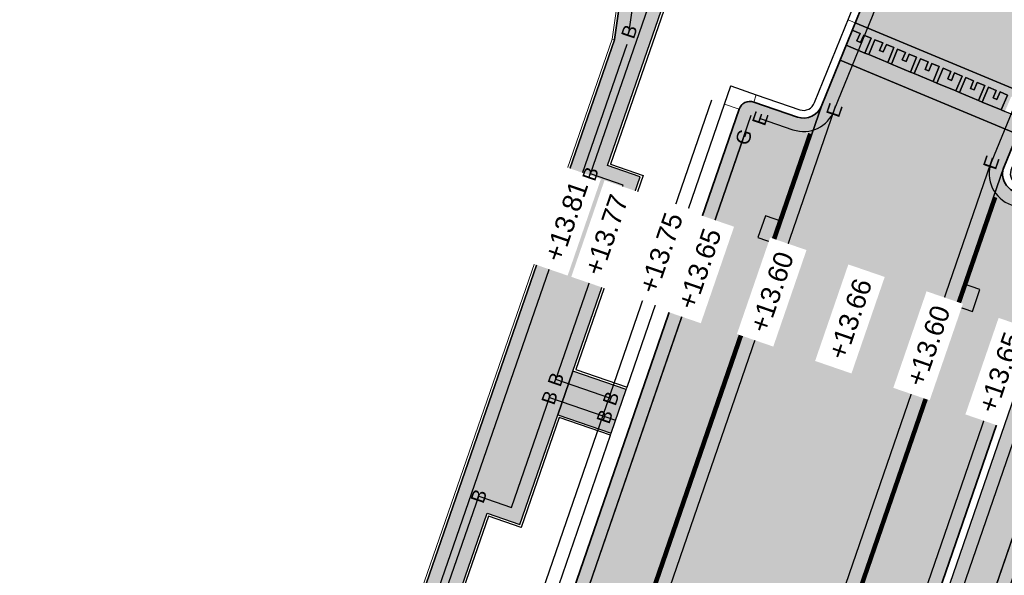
# Model space of a CAD drawing. Header units: metres. Extents: x 131295 to 132236, y 397710 to 398702.
# Tile 86 of 127: x 131589 to 131615, y 398284 to 398299. Entities that reach past the tile are written whole.
import ezdxf
from ezdxf.enums import TextEntityAlignment as Align

# ---------------------------------------------------------------- set-up
doc = ezdxf.new("R2010")
doc.units = ezdxf.units.M
doc.linetypes.add('AL-MATERIAALS', pattern=[2, 1, -1])
doc.linetypes.add('MA-1-3', pattern=[4, 1, -3])
for name, color, linetype, lineweight in [('N-IE-markering 1 - 3 streep 0.10', 255, 'MA-1-3', 18), ('N-KO-opsluitband 60x200mm', 2, 'Continuous', 25), ('N-KO-opsluitband achterkant', 8, 'Continuous', 5), ('N-KO-streklaag bss achterkant', 8, 'Continuous', 5), ('N-KO-tekst banden', 1, 'Continuous', 18), ('N-KO-trottoirband 180-200x250mm', 3, 'Continuous', 35), ('N-KO-trottoirband 380-400x250mm', 3, 'Continuous', 35), ('N-KO-trottoirband achterkant', 8, 'Continuous', 5), ('N-RI-straatkolk', 7, 'Continuous', 25), ("N-VH-arcering 'MAT' grijs 254", 254, 'Continuous', 18), ('X-AL-materiaalscheiding', 1, 'AL-MATERIAALS', 18), ('X-AL-planhoogte', 190, 'Continuous', 25), ('X-AL-sinusdrempel grijs', 252, 'Continuous', 25), ('X-AL-sinusdrempel wit', 255, 'Continuous', 25), ('X-AL-sinusdrempel zwart', 250, 'Continuous', 25)]:
    doc.layers.add(name, color=color, linetype=linetype, lineweight=lineweight)
doc.layers.add("N-VH-arcering 'MAT' kleur 1 (heiderood)", color=7, linetype='Continuous', lineweight=18, true_color=0xd98c8c)
doc.layers.add("N-VH-arcering 'MAT' kleur 5 (roodbruin)", color=7, linetype='Continuous', lineweight=18, true_color=0xc5a6a0)
for name, color, linetype, plot in [('X-AL-contourlijnen', 30, 'Continuous', False), ('X-AL-hulplijn bandenlijnnummers', 30, 'Continuous', False), ('X-AL-hulplijn hoogtetekst', 190, 'Continuous', False)]:
    doc.layers.add(name, color=color, linetype=linetype, plot=plot)
doc.styles.add('CS Annotative', font='arial.ttf')

# ---------------------------------------------------------------- blocks, each defined once
blk = doc.blocks.new('*U129')
blk.add_lwpolyline([(1.601608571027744, -2.178841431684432), (2.627241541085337, 0.6403919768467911), (0.5128164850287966, 1.409616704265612), (-0.5128164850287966, -1.409616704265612)], close=True)
blk.add_solid([(1.601608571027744, -2.178841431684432), (-0.5128164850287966, -1.409616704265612), (1.601608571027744, -2.178841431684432), (2.627241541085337, 0.6403919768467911)])
blk = doc.blocks.new('*U130')
blk.add_lwpolyline([(-1.601608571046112, 2.17884143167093), (-2.627241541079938, -0.6403919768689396), (-0.5128164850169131, -1.409616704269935), (0.5128164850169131, 1.409616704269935)], close=True)
blk.add_solid([(-1.601608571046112, 2.17884143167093), (0.5128164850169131, 1.409616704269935), (-1.601608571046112, 2.17884143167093), (-2.627241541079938, -0.6403919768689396)])

msp = doc.modelspace()

# ---------------------------------------------------------------- hatches: boundary and pattern name
at = {"layer": "N-VH-arcering 'MAT' grijs 254"}
h = msp.add_hatch(color=256, dxfattribs=at)
h.dxf.hatch_style = 1
edge = h.paths.add_edge_path()
edge.add_line((131604.2964276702, 398306.7382348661), (131599.7013820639, 398308.3168400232))
edge.add_line((131599.7013820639, 398308.3168400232), (131598.5095201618, 398304.8475369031))
edge.add_line((131598.5095201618, 398304.8475369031), (131600.8592730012, 398304.0402909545))
edge.add_line((131600.8592730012, 398304.0402909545), (131601.9276817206, 398303.5853646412))
edge.add_line((131601.9276817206, 398303.5853646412), (131602.5092263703, 398303.1823472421))
edge.add_line((131602.5092263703, 398303.1823472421), (131602.9440610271, 398302.8810016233))
edge.add_line((131602.9440610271, 398302.8810016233), (131603.3288995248, 398302.5057060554))
edge.add_line((131603.3288995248, 398302.5057060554), (131603.7918423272, 398302.0542429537))
edge.add_line((131603.7918423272, 398302.0542429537), (131604.2989439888, 398300.9260825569))
edge.add_line((131604.2989439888, 398300.9260825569), (131604.6015121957, 398299.7532691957))
edge.add_line((131604.6015121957, 398299.7532691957), (131604.4016105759, 398298.339342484))
edge.add_line((131604.4016105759, 398298.339342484), (131604.3989014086, 398298.3281176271))
edge.add_line((131604.3989014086, 398298.3281176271), (131580.9204563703, 398230.4919083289))
edge.add_arc((131579.9754560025, 398230.8189775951), 1.000000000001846, 251.0015136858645, 340.9090119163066, ccw=False)
edge.add_line((131579.6499128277, 398229.8734504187), (131574.3583023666, 398231.6953416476))
edge.add_line((131574.3583023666, 398231.6953416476), (131573.771636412, 398229.9936296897))
edge.add_line((131573.771636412, 398229.9936296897), (131579.8578113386, 398227.8981714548))
edge.add_arc((131581.4204185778, 398232.4367019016), 4.800000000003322, 251.0015136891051, 340.9860701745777)
edge.add_line((131585.9585276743, 398230.8728714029), (131587.4947929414, 398235.3309884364))
edge.add_arc((131587.2111611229, 398235.4287278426), 0.2999999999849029, 340.9860701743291, 430.9860701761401)
edge.add_line((131587.3089005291, 398235.7123596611), (131585.7016535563, 398236.2662162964))
edge.add_line((131585.7016535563, 398236.2662162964), (131587.7668331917, 398242.2591998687))
edge.add_line((131587.7668331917, 398242.2591998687), (131586.1403843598, 398242.8221217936))
edge.add_line((131586.1403843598, 398242.8221217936), (131587.1612208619, 398245.7716220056))
edge.add_line((131587.1612208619, 398245.7716220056), (131588.7837028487, 398245.2100730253))
edge.add_line((131588.7837028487, 398245.2100730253), (131592.7845025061, 398256.8200686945))
edge.add_line((131592.7845025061, 398256.8200686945), (131591.1776277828, 398257.3762159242))
edge.add_line((131591.1776277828, 398257.3762159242), (131592.1253464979, 398260.114457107))
edge.add_line((131592.1253464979, 398260.114457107), (131593.5395382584, 398259.6249983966))
edge.add_line((131593.5395382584, 398259.6249983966), (131593.6828893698, 398260.0409916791))
edge.add_line((131593.6828893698, 398260.0409916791), (131593.9652386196, 398260.8603462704))
edge.add_arc((131613.2522022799, 398254.2140666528), 20.39999999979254, 155.9860701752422, 160.9860701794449, ccw=False)
edge.add_line((131594.6178927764, 398262.5160248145), (131597.3099115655, 398268.558444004))
edge.add_line((131597.3099115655, 398268.558444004), (131596.1397899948, 398268.9616674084))
edge.add_line((131596.1397899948, 398268.9616674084), (131596.798361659, 398270.8644767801))
edge.add_line((131596.798361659, 398270.8644767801), (131595.9478613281, 398271.1588391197))
edge.add_line((131595.9478613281, 398271.1588391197), (131596.9290691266, 398273.9938402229))
edge.add_line((131596.9290691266, 398273.9938402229), (131597.7795694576, 398273.6994778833))
edge.add_line((131597.7795694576, 398273.6994778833), (131599.3302566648, 398278.1798743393))
edge.add_line((131599.3302566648, 398278.1798743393), (131599.7227401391, 398279.3138758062))
edge.add_line((131599.7227401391, 398279.3138758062), (131600.9575696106, 398282.8816653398))
edge.add_line((131600.9575696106, 398282.8816653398), (131600.1070692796, 398283.1760276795))
edge.add_line((131600.1070692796, 398283.1760276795), (131601.0882770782, 398286.0110287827))
edge.add_line((131601.0882770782, 398286.0110287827), (131601.9387774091, 398285.7166664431))
edge.add_line((131601.9387774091, 398285.7166664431), (131602.9280215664, 398288.5748869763))
edge.add_line((131602.9280215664, 398288.5748869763), (131603.3205050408, 398289.7088884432))
edge.add_line((131603.3205050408, 398289.7088884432), (131605.069945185, 398294.7635412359))
edge.add_line((131605.069945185, 398294.7635412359), (131604.219444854, 398295.0579035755))
edge.add_line((131604.219444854, 398295.0579035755), (131606.351309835, 398301.2174954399))
edge.add_arc((131607.2963102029, 398300.8904261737), 1.000000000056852, 70.90901191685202, 160.9090119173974, ccw=False)
edge.add_line((131607.6233794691, 398301.8354265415), (131610.9632836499, 398300.6794693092))
edge.add_arc((131606.1751964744, 398301.0174355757), 4.799999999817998, 355.9624841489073, 417.0169130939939)
edge.add_arc((131606.1751959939, 398301.0174347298), 4.800000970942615, 57.01691377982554, 71.04461871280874)
edge.add_line((131607.7343886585, 398305.5571403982), (131604.2964276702, 398306.7382348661))
h = msp.add_hatch(color=256, dxfattribs=at)
h.dxf.hatch_style = 1
edge = h.paths.add_edge_path()
edge.add_line((131626.6559285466, 398299.0667487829), (131621.9542278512, 398300.6868196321))
edge.add_arc((131620.3905123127, 398296.148670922), 4.800000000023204, 70.98752159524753, 157.7238468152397)
edge.add_line((131615.9487479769, 398297.9682119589), (131614.7068227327, 398294.9373586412))
edge.add_arc((131614.9904931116, 398294.8397312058), 0.2999999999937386, 161.0086875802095, 251.0086875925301)
edge.add_line((131614.8928656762, 398294.5560608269), (131616.5003311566, 398294.002838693))
edge.add_line((131616.5003311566, 398294.002838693), (131607.7732976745, 398268.6452034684))
edge.add_arc((131588.672825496, 398275.2187841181), 20.2000000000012, 335.98607017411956, 341.00868758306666, ccw=False)
edge.add_line((131607.1244456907, 398266.9982177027), (131605.2539190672, 398262.799693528))
edge.add_line((131605.2539190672, 398262.799693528), (131609.2331918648, 398261.4425768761))
edge.add_arc((131608.9104015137, 398260.4961063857), 0.9999999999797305, -18.821423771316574, 71.1682423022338, ccw=False)
edge.add_line((131609.8569302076, 398260.1734867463), (131608.2542371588, 398255.4713707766))
edge.add_line((131608.2542371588, 398255.4713707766), (131610.1103531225, 398255.1268520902))
edge.add_line((131610.1103531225, 398255.1268520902), (131610.1462623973, 398255.3236019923))
edge.add_line((131610.1462623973, 398255.3236019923), (131610.1079404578, 398255.3305962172))
edge.add_line((131610.1079404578, 398255.3305962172), (131612.463853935, 398262.2425737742))
edge.add_line((131612.463853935, 398262.2425737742), (131607.7136762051, 398263.8626047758))
edge.add_line((131607.7136762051, 398263.8626047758), (131618.0130783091, 398293.7889803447))
edge.add_arc((131623.2763198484, 398292.0896832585), 5.53076143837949, 108.1459681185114, 162.1067390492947, ccw=False)
edge.add_line((131621.5538254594, 398297.3453787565), (131621.5917797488, 398297.3451848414))
edge.add_line((131621.5917797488, 398297.3451848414), (131624.91, 398296.22))
edge.add_line((131624.91, 398296.22), (131625.5937497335, 398295.9848670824))
edge.add_line((131625.5937497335, 398295.9848670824), (131626.6559285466, 398299.0667487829))
h = msp.add_hatch(color=256, dxfattribs=at)
h.dxf.hatch_style = 1
h.paths.add_polyline_path([(131604.7056334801, 398289.2315737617), (131603.3205050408, 398289.7088884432), (131602.9280215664, 398288.5748869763), (131604.3151237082, 398288.0968921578)])
at = {"layer": "N-VH-arcering 'MAT' kleur 1 (heiderood)"}
h = msp.add_hatch(color=256, dxfattribs=at)
h.dxf.hatch_style = 1
edge = h.paths.add_edge_path()
edge.add_arc((131626.8266914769, 398311.8603260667), 4.999999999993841, 157.670963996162, 251.1402723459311, ccw=False)
edge.add_line((131622.2016049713, 398313.7599509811), (131617.5765184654, 398315.659575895))
edge.add_line((131617.5765184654, 398315.659575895), (131617.2715508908, 398314.9170601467))
edge.add_arc((131612.646464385, 398316.8166850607), 4.999999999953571, 250.9314710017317, 337.67096400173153, ccw=False)
edge.add_line((131611.0129703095, 398312.0910425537), (131610.1018070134, 398312.4060007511))
edge.add_line((131610.1018070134, 398312.4060007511), (131607.7997285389, 398305.7461664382))
edge.add_arc((131606.1751964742, 398301.0174355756), 4.999999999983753, -22.27249241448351, 71.04009485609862, ccw=False)
edge.add_line((131610.8021554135, 398299.1223759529), (131610.6598555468, 398298.7718452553))
edge.add_line((131610.6598555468, 398298.7718452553), (131615.2720974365, 398296.8443582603))
edge.add_line((131615.2720974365, 398296.8443582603), (131615.7638646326, 398298.0444903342))
edge.add_arc((131620.3905123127, 398296.148670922), 4.999999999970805, 70.98752159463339, 157.7180987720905, ccw=False)
edge.add_line((131622.0193826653, 398300.8759091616), (131622.9458746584, 398300.5566666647))
edge.add_line((131622.9458746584, 398300.5566666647), (131625.2104297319, 398307.1287620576))
h = msp.add_hatch(color=256, dxfattribs=at)
h.dxf.hatch_style = 1
edge = h.paths.add_edge_path()
edge.add_line((131614.5195786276, 398295.0078756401), (131614.8739657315, 398295.8727387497))
edge.add_line((131614.8739657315, 398295.8727387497), (131610.264884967, 398297.7989046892))
edge.add_line((131610.264884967, 398297.7989046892), (131609.7881062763, 398296.6244442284))
edge.add_line((131609.7881062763, 398296.6244442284), (131601.0651175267, 398271.2785615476))
edge.add_arc((131582.153758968, 398277.787057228), 19.99999996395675, 335.9860701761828, 341.00868758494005, ccw=False)
edge.add_line((131600.4226898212, 398269.6478825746), (131596.8457008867, 398261.6190877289))
edge.add_arc((131615.1146317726, 398253.479913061), 19.99999999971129, 155.9860701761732, 160.9860701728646)
edge.add_line((131596.2058438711, 398259.9958734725), (131595.6913055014, 398258.5027249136))
edge.add_line((131595.6913055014, 398258.5027249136), (131594.9817564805, 398256.4436712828))
edge.add_line((131594.9817564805, 398256.4436712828), (131590.7463822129, 398244.1529591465))
edge.add_line((131590.7463822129, 398244.1529591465), (131589.9644669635, 398241.8839045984))
edge.add_line((131589.9644669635, 398241.8839045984), (131587.6838808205, 398235.2658288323))
edge.add_line((131587.6838808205, 398235.2658288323), (131592.4110777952, 398233.6368387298))
edge.add_line((131592.4110777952, 398233.6368387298), (131598.457687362, 398251.1836086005))
edge.add_line((131598.457687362, 398251.1836086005), (131600.6079542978, 398257.4235086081))
edge.add_line((131600.6079542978, 398257.4235086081), (131600.8619176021, 398258.1604894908))
edge.add_arc((131619.7707055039, 398251.6445290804), 19.99999999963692, 155.9860701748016, 160.9860701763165, ccw=False)
edge.add_line((131601.5017746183, 398259.7837037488), (131602.5483721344, 398262.1328630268))
edge.add_line((131602.5483721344, 398262.1328630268), (131605.0791659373, 398267.8134017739))
edge.add_arc((131586.8102350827, 398275.9525764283), 19.99999996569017, 335.9860701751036, 341.0086875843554)
edge.add_line((131605.721593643, 398269.4440807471), (131614.5195786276, 398295.0078756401))
at = {"layer": "N-VH-arcering 'MAT' kleur 5 (roodbruin)"}
h = msp.add_hatch(color=256, dxfattribs=at)
h.dxf.hatch_style = 1
edge = h.paths.add_edge_path()
edge.add_line((131609.7881062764, 398296.6244442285), (131609.7878472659, 398296.6238062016))
edge.add_arc((131609.3170855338, 398296.7922799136), 0.5000000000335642, 251.00868758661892, 340.30899662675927, ccw=False)
edge.add_line((131609.1543731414, 398296.3194959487), (131608.0196916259, 398296.7100056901))
edge.add_arc((131607.9220641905, 398296.4263353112), 0.3000000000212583, 71.00868758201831, 161.0086875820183)
edge.add_line((131607.6383938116, 398296.5239627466), (131599.2025270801, 398272.0123538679))
edge.add_arc((131580.2911684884, 398278.5208495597), 19.99999999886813, 335.9860701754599, 341.0086875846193, ccw=False)
edge.add_line((131598.5600993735, 398270.3816748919), (131594.9832713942, 398262.3532413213))
edge.add_arc((131613.2522022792, 398254.2140666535), 19.99999999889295, 155.9860701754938, 160.9860701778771)
edge.add_line((131594.3434143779, 398260.7300270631), (131594.0610651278, 398259.9106724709))
edge.add_arc((131594.3446969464, 398259.8129330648), 0.2999999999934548, 160.9860701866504, 250.9860701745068)
edge.add_line((131594.2469575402, 398259.5293012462), (131595.3814848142, 398259.1383436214))
edge.add_arc((131595.2185858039, 398258.6656239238), 0.5000000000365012, -19.01392982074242, 70.98607017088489, ccw=False)
edge.add_line((131595.6913055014, 398258.5027249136), (131596.2058438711, 398259.9958734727))
edge.add_arc((131615.1146317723, 398253.4799130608), 19.99999999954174, 155.9860701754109, 160.9860701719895, ccw=False)
edge.add_line((131596.8457008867, 398261.619087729), (131600.4226898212, 398269.6478825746))
edge.add_arc((131582.1537589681, 398277.787057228), 19.99999996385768, 335.9860701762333, 341.0086875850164)
edge.add_line((131601.0651175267, 398271.2785615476), (131609.7881062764, 398296.6244442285))
h = msp.add_hatch(color=256, dxfattribs=at)
h.dxf.hatch_style = 1
edge = h.paths.add_edge_path()
edge.add_arc((131615.9283844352, 398293.7237742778), 0.2499999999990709, 341.0086875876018, 431.0086875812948)
edge.add_line((131616.0097406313, 398293.9601662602), (131614.8277807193, 398294.366947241))
edge.add_arc((131614.9904931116, 398294.8397312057), 0.4999999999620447, 161.0086875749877, 251.0086875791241, ccw=False)
edge.add_line((131614.5177091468, 398295.0024435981), (131605.721593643, 398269.4440807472))
edge.add_arc((131586.8102350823, 398275.9525764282), 19.99999996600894, 335.98607017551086, 341.00868758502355, ccw=False)
edge.add_line((131605.0791659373, 398267.8134017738), (131602.5483721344, 398262.1328630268))
edge.add_arc((131603.0050954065, 398261.9293836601), 0.4999999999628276, 65.986070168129, 155.9860701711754, ccw=False)
edge.add_line((131603.2085747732, 398262.3861069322), (131604.3503829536, 398261.8774085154))
edge.add_arc((131604.4521226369, 398262.1057701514), 0.2499999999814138, 245.9860701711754, 335.9860701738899)
edge.add_line((131604.680484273, 398262.0040304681), (131606.941756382, 398267.0796094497))
edge.add_arc((131588.6728254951, 398275.2187841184), 20.0000000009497, 335.9860701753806, 341.0086875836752)
edge.add_line((131607.5841840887, 398268.7102884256), (131616.1647764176, 398293.6424180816))
at = {"layer": 'X-AL-sinusdrempel grijs'}
msp.add_hatch(color=256, dxfattribs=at).paths.add_polyline_path([(131612.7798499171, 398297.2030844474), (131612.6829695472, 398297.2435714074), (131612.189340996, 398297.4498621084), (131612.0924606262, 398297.4903490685), (131611.5988320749, 398297.6966397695), (131611.501951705, 398297.7371267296), (131611.0083231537, 398297.9434174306), (131610.9114427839, 398297.9839043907), (131610.4228731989, 398298.1880809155), (131610.264884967, 398297.7989046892), (131614.8739657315, 398295.8727387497), (131615.0332184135, 398296.261386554), (131614.5513766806, 398296.462751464), (131614.4544963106, 398296.5032384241), (131613.9608677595, 398296.7095291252), (131613.8639873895, 398296.7500160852), (131613.3703588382, 398296.9563067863), (131613.2734784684, 398296.9967937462)])
at = {"layer": 'X-AL-sinusdrempel wit'}
msp.add_hatch(color=256, dxfattribs=at).paths.add_polyline_path([(131610.6598555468, 398298.7718452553), (131610.5808614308, 398298.5772571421), (131610.7827495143, 398298.4928867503), (131610.7017755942, 398298.2991260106), (131610.7986559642, 398298.2586390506), (131610.8796298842, 398298.4523997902), (131611.0733906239, 398298.3714258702), (131610.9114427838, 398297.9839043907), (131611.0083231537, 398297.9434174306), (131611.1702709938, 398298.3309389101), (131611.3732584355, 398298.2461090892), (131611.2922845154, 398298.0523483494), (131611.3891648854, 398298.0118613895), (131611.4701388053, 398298.2056221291), (131611.6638995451, 398298.1246482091), (131611.501951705, 398297.7371267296), (131611.5988320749, 398297.6966397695), (131611.760779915, 398298.084161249), (131611.9637673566, 398297.9993314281), (131611.8827934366, 398297.8055706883), (131611.9796738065, 398297.7650837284), (131612.0606477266, 398297.9588444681), (131612.2544084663, 398297.8778705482), (131612.0924606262, 398297.4903490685), (131612.189340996, 398297.4498621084), (131612.3512888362, 398297.837383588), (131612.5542762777, 398297.7525537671), (131612.4733023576, 398297.5587930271), (131612.5701827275, 398297.5183060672), (131612.6511566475, 398297.7120668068), (131612.8449173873, 398297.631092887), (131612.6829695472, 398297.2435714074), (131612.7798499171, 398297.2030844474), (131612.9417977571, 398297.5906059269), (131613.1447851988, 398297.5057761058), (131613.0638112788, 398297.3120153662), (131613.1606916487, 398297.271528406), (131613.2416655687, 398297.4652891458), (131613.4354263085, 398297.3843152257), (131613.2734784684, 398296.9967937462), (131613.3703588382, 398296.9563067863), (131613.5323066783, 398297.3438282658), (131613.7352941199, 398297.2589984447), (131613.6543201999, 398297.065237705), (131613.7512005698, 398297.024750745), (131613.8321744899, 398297.2185114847), (131614.0259352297, 398297.1375375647), (131613.8639873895, 398296.7500160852), (131613.9608677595, 398296.7095291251), (131614.1228155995, 398297.0970506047), (131614.3258030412, 398297.0122207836), (131614.2448291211, 398296.818460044), (131614.341709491, 398296.7779730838), (131614.4226834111, 398296.9717338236), (131614.6164441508, 398296.8907599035), (131614.4544963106, 398296.5032384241), (131614.5513766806, 398296.462751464), (131614.7133245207, 398296.8502729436), (131614.9163119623, 398296.7654431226), (131614.8353380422, 398296.5716823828), (131614.9322184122, 398296.5311954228), (131615.0131923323, 398296.7249561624), (131615.1924710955, 398296.6500343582), (131615.2720974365, 398296.8443582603)])
at = {"layer": 'X-AL-sinusdrempel zwart'}
for points in [[(131611.0733906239, 398298.3714258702), (131610.8796298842, 398298.4523997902), (131610.7986559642, 398298.2586390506), (131610.7017755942, 398298.2991260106), (131610.7827495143, 398298.4928867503), (131610.5808614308, 398298.5772571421), (131610.4228731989, 398298.1880809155), (131610.9114427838, 398297.9839043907)], [(131611.6638995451, 398298.124648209), (131611.4701388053, 398298.205622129), (131611.3891648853, 398298.0118613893), (131611.2922845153, 398298.0523483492), (131611.3732584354, 398298.2461090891), (131611.1702709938, 398298.33093891), (131611.0083231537, 398297.9434174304), (131611.5019517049, 398297.7371267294)], [(131612.2544084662, 398297.877870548), (131612.0606477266, 398297.9588444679), (131611.9796738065, 398297.7650837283), (131611.8827934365, 398297.8055706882), (131611.9637673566, 398297.999331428), (131611.7607799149, 398298.0841612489), (131611.5988320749, 398297.6966397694), (131612.0924606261, 398297.4903490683)], [(131612.8449173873, 398297.6310928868), (131612.6511566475, 398297.7120668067), (131612.5701827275, 398297.518306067), (131612.4733023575, 398297.558793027), (131612.5542762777, 398297.7525537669), (131612.3512888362, 398297.8373835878), (131612.189340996, 398297.4498621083), (131612.6829695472, 398297.2435714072)], [(131613.4354263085, 398297.3843152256), (131613.2416655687, 398297.4652891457), (131613.1606916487, 398297.2715284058), (131613.0638112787, 398297.312015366), (131613.1447851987, 398297.5057761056), (131612.9417977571, 398297.5906059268), (131612.779849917, 398297.2030844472), (131613.2734784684, 398296.9967937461)], [(131614.0259352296, 398297.1375375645), (131613.8321744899, 398297.2185114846), (131613.7512005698, 398297.0247507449), (131613.6543201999, 398297.0652377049), (131613.7352941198, 398297.2589984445), (131613.5323066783, 398297.3438282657), (131613.3703588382, 398296.9563067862), (131613.8639873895, 398296.7500160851)], [(131614.6164441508, 398296.8907599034), (131614.4226834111, 398296.9717338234), (131614.3417094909, 398296.7779730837), (131614.2448291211, 398296.8184600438), (131614.3258030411, 398297.0122207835), (131614.1228155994, 398297.0970506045), (131613.9608677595, 398296.709529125), (131614.4544963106, 398296.503238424)]]:
    msp.add_hatch(color=256, dxfattribs=at).paths.add_polyline_path(points)

# ---------------------------------------------------------------- linework, layer by layer
at = {"layer": 'N-IE-markering 1 - 3 streep 0.10', "const_width": 0.1, "flags": 128}
for points in [[(131595.9046719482, 398259.2753663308), (131596.1585719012, 398260.0121633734, -0.02182007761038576), (131596.8000285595, 398261.6394356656), (131600.3770174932, 398269.6682305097, 0.02191881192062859), (131601.0178391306, 398271.2948327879), (131609.4822512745, 398295.8893844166)], [(131602.9196114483, 398262.8432723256), (131605.1248382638, 398267.7930538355, 0.02191881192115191), (131605.7688720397, 398269.4278095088), (131614.3046477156, 398294.2297180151)]]:
    msp.add_lwpolyline(points, format="xyb", dxfattribs=at)
at = {"layer": 'N-KO-opsluitband 60x200mm', "flags": 128}
for points in [[(131574.3583023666, 398231.6953416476), (131579.6499128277, 398229.8734504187, 0.4137407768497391), (131580.9204563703, 398230.4919083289), (131604.3989014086, 398298.3281176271), (131604.4016105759, 398298.339342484), (131604.6015121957, 398299.7532691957), (131604.2989439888, 398300.9260825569), (131603.7918423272, 398302.0542429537), (131602.9440610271, 398302.8810016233), (131601.9276817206, 398303.5853646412), (131600.8592730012, 398304.0402909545), (131598.5095201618, 398304.8475369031)], [(131604.7058574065, 398289.2314965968), (131603.3205050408, 398289.7088884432), (131605.069945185, 398294.7635412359), (131604.219444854, 398295.0579035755), (131606.351309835, 398301.2174954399, -0.4142135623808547), (131607.6233794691, 398301.8354265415), (131610.9632836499, 398300.6794693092)]]:
    msp.add_lwpolyline(points, format="xyb", dxfattribs=at)
msp.add_lwpolyline([(131601.1261847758, 398278.8302493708), (131599.7227401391, 398279.3138758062), (131600.9575696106, 398282.8816653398), (131600.1070692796, 398283.1760276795), (131601.0882770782, 398286.0110287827), (131601.9387774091, 398285.7166664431), (131602.9280215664, 398288.5748869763), (131604.3148997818, 398288.0969693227)], dxfattribs=at)
at = {"layer": 'N-KO-opsluitband achterkant', "flags": 128}
for points in [[(131604.7254052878, 398289.2882229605), (131603.3968556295, 398289.7460406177), (131605.1462693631, 398294.8006171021), (131604.2957690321, 398295.0949794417), (131606.4080098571, 398301.1978712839, -0.4142135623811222), (131607.6037553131, 398301.7787265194), (131610.9585167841, 398300.617627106)], [(131574.3583023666, 398231.6953416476), (131574.3778349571, 398231.7520732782), (131579.6694454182, 398229.9301820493, 0.413740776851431), (131580.8637563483, 398230.5115324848), (131604.3422013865, 398298.347741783)]]:
    msp.add_lwpolyline(points, format="xyb", dxfattribs=at)
msp.add_lwpolyline([(131601.145732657, 398278.8869757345), (131599.7990907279, 398279.3510279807), (131601.0338937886, 398282.9187412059), (131600.1833934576, 398283.2131035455), (131601.1253529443, 398285.9347046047), (131601.9758532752, 398285.640342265), (131602.9651238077, 398288.4986390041), (131604.2953519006, 398288.040242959)], dxfattribs=at)
at = {"layer": 'N-KO-streklaag bss achterkant', "flags": 128}
msp.add_lwpolyline([(131604.3989014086, 398298.3281176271), (131604.3422013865, 398298.347741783), (131604.5404312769, 398299.7498441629), (131604.2421229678, 398300.9061453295), (131603.7417904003, 398302.0192463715), (131602.9057619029, 398302.8345436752), (131601.8985369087, 398303.5325626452), (131600.8397786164, 398303.9835461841), (131600.8592730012, 398304.0402909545)], dxfattribs=at)
at = {"layer": 'N-KO-trottoirband 180-200x250mm'}
for points in [[(131608.019691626, 398296.7100056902), (131609.1543731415, 398296.3194959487, 0.4106412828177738), (131609.7878472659, 398296.6238062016), (131610.8021554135, 398299.1223759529, 0.4312505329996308), (131607.7997285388, 398305.7461664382), (131599.7663633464, 398308.5059892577)], [(131626.7210971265, 398299.2558335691), (131622.0193826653, 398300.8759091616, 0.3976265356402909), (131615.7636744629, 398298.0440261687), (131614.5198554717, 398295.0085512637, 0.4180109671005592), (131614.8277807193, 398294.366947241), (131616.0097406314, 398293.9601662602, -0.4142135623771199), (131616.1647764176, 398293.6424180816), (131607.5841840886, 398268.7102884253, -0.02191881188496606), (131606.9417563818, 398267.0796094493), (131604.680484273, 398262.0040304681, -0.4142135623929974), (131604.3503829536, 398261.8774085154), (131603.2085747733, 398262.3861069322, 0.4142135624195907), (131602.5483721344, 398262.1328630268), (131601.5017746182, 398259.7837037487, 0.02182007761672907), (131600.8619176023, 398258.1604894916), (131600.6079542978, 398257.4235086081)]]:
    msp.add_lwpolyline(points, format="xyb", dxfattribs=at)
at = {"layer": 'N-KO-trottoirband 380-400x250mm'}
msp.add_lwpolyline([(131594.2469575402, 398259.5293012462, -0.4142135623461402), (131594.0610651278, 398259.9106724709), (131594.3434143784, 398260.7300270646, -0.02182007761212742), (131594.9832713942, 398262.3532413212), (131598.5600993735, 398270.381674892, 0.02191881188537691), (131599.2025270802, 398272.0123538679), (131607.6383938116, 398296.5239627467, -0.4142135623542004), (131608.0196916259, 398296.7100056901)], format="xyb", dxfattribs=at)
at = {"layer": 'N-KO-trottoirband achterkant'}
for points in [[(131608.0847765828, 398296.8991192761), (131609.2194580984, 398296.5086095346, 0.4142135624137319), (131609.6007559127, 398296.6946524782), (131610.61696081, 398299.1978945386, 0.4312694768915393), (131607.7347472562, 398305.5570172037), (131599.7013820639, 398308.3168400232), (131599.7663633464, 398308.5059892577)], [(131626.7210971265, 398299.2558335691), (131626.6559285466, 398299.0667487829), (131621.9542278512, 398300.6868196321, 0.397626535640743), (131615.9487479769, 398297.9682119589), (131614.7068227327, 398294.9373586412, 0.4142135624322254), (131614.8928656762, 398294.5560608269), (131616.5003311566, 398294.002838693), (131607.7732976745, 398268.6452034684, -0.02191881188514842), (131607.1244456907, 398266.9982177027), (131604.6800421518, 398261.5115877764), (131603.1271830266, 398262.2034176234, 0.4142135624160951), (131602.7310614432, 398262.0514712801), (131601.6844639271, 398259.702312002, 0.02182007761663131), (131601.0510054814, 398258.0953298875), (131600.7970421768, 398257.358349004), (131600.6079542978, 398257.4235086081)], [(131593.6828893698, 398260.0409916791), (131593.6828893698, 398260.0409916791), (131593.9652386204, 398260.8603462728, -0.02182007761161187), (131594.6178927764, 398262.5160248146), (131598.1947207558, 398270.5444583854, 0.02191881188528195), (131598.8242999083, 398272.1425237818), (131607.2601666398, 398296.6541326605)]]:
    msp.add_lwpolyline(points, format="xyb", dxfattribs=at)
at = {"layer": 'N-KO-trottoirband achterkant', "ltscale": 2, "flags": 128}
msp.add_lwpolyline([(131610.6598167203, 398298.7718614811), (131610.4745433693, 398298.8470742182)], dxfattribs=at)
at = {"layer": 'N-KO-trottoirband achterkant', "flags": 128}
msp.add_lwpolyline([(131608.0196916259, 398296.7100056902), (131608.0847765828, 398296.8991192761), (131607.4228790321, 398297.1269166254), (131607.2601666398, 398296.6541326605), (131607.6383938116, 398296.5239627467)], dxfattribs=at)
at = {"layer": 'X-AL-contourlijnen', "flags": 128}
for points in [[(131625.2104297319, 398307.1287620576, -0.4320617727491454), (131622.2016049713, 398313.7599509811), (131617.5765184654, 398315.659575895), (131617.2715508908, 398314.9170601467, -0.3976425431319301), (131611.0129703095, 398312.0910425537), (131610.1018070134, 398312.4060007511), (131607.7997285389, 398305.7461664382, -0.4312505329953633), (131610.8021554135, 398299.1223759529), (131610.6598555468, 398298.7718452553), (131615.2720974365, 398296.8443582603), (131615.7638646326, 398298.0444903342, -0.3975974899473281), (131622.0193826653, 398300.8759091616), (131622.9458746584, 398300.5566666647)], [(131610.61696081, 398299.1978945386, 0.07649924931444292), (131610.9585167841, 398300.617627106), (131607.6037553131, 398301.7787265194, 0.4142135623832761), (131606.4080098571, 398301.1978712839), (131604.2957690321, 398295.0949794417), (131605.1462693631, 398294.8006171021), (131603.3968556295, 398289.7460406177), (131604.7251589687, 398289.2883078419), (131607.2601666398, 398296.6541326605), (131607.4228790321, 398297.1269166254), (131608.0847765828, 398296.8991192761), (131609.2194580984, 398296.5086095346, 0.4142135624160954), (131609.6007559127, 398296.6946524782)], [(131626.6559285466, 398299.0667487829), (131621.9542278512, 398300.6868196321, 0.397626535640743), (131615.9487479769, 398297.9682119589), (131614.7068227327, 398294.9373586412, 0.4142135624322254), (131614.8928656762, 398294.5560608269), (131616.5003311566, 398294.002838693), (131607.7732976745, 398268.6452034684, -0.02191881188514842), (131607.1244456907, 398266.9982177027), (131605.2539190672, 398262.799693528), (131609.2331918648, 398261.4425768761, -0.4141607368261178), (131609.8569302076, 398260.1734867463), (131608.2542371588, 398255.4713707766), (131610.1103531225, 398255.1268520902), (131610.1462623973, 398255.3236019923), (131610.1079404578, 398255.3305962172), (131612.463853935, 398262.2425737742), (131607.7136762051, 398263.8626047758), (131618.0130783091, 398293.7889803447, -0.2398977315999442), (131621.5538254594, 398297.3453787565), (131621.5917797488, 398297.3451848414), (131624.91, 398296.22), (131625.5937497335, 398295.9848670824)], [(131614.5195786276, 398295.0078756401), (131614.8739657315, 398295.8727387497), (131610.264884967, 398297.7989046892), (131609.7881062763, 398296.6244442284), (131601.0651175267, 398271.2785615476, -0.02191881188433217), (131600.4226898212, 398269.6478825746), (131596.8457008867, 398261.6190877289, 0.02182007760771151), (131596.2058438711, 398259.9958734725), (131595.6913055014, 398258.5027249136), (131594.9817564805, 398256.4436712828), (131590.7463822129, 398244.1529591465), (131589.9644669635, 398241.8839045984), (131587.6838808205, 398235.2658288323), (131592.4110777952, 398233.6368387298), (131598.457687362, 398251.1836086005), (131600.6079542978, 398257.4235086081), (131600.8619176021, 398258.1604894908, -0.0218200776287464), (131601.5017746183, 398259.7837037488), (131602.5483721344, 398262.1328630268), (131605.0791659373, 398267.8134017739, 0.0219188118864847), (131605.721593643, 398269.4440807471)], [(131609.7881062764, 398296.6244442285), (131609.7878472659, 398296.6238062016, -0.4106412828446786), (131609.1543731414, 398296.3194959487), (131608.0196916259, 398296.7100056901, 0.4142135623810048), (131607.6383938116, 398296.5239627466), (131599.2025270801, 398272.0123538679, -0.02191881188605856), (131598.5600993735, 398270.3816748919), (131594.9832713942, 398262.3532413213, 0.0218200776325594), (131594.3434143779, 398260.7300270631), (131594.0610651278, 398259.9106724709, 0.4142135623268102), (131594.2469575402, 398259.5293012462), (131595.3814848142, 398259.1383436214, -0.4142135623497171), (131595.6913055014, 398258.5027249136), (131596.2058438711, 398259.9958734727, -0.02182007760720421), (131596.8457008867, 398261.619087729), (131600.4226898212, 398269.6478825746, 0.02191881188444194), (131601.0651175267, 398271.2785615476)], [(131616.1647764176, 398293.6424180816, 0.4142135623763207), (131616.0097406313, 398293.9601662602), (131614.8277807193, 398294.366947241, -0.4142135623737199), (131614.5177091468, 398295.0024435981), (131605.721593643, 398269.4440807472, -0.02191881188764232), (131605.0791659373, 398267.8134017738), (131602.5483721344, 398262.1328630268, -0.4142135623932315), (131603.2085747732, 398262.3861069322), (131604.3503829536, 398261.8774085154, 0.4142135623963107), (131604.680484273, 398262.0040304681), (131606.941756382, 398267.0796094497, 0.02191881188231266), (131607.5841840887, 398268.7102884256)]]:
    msp.add_lwpolyline(points, format="xyb", close=True, dxfattribs=at)
for points in [[(131594.6178927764, 398262.5160248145), (131597.3099115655, 398268.558444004), (131596.1397899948, 398268.9616674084), (131596.798361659, 398270.8644767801), (131595.9478613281, 398271.1588391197), (131596.9290691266, 398273.9938402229), (131597.7795694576, 398273.6994778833), (131599.3302566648, 398278.1798743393), (131599.7227401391, 398279.3138758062), (131600.9575696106, 398282.8816653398), (131600.1070692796, 398283.1760276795), (131601.0882770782, 398286.0110287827), (131601.9387774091, 398285.7166664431), (131602.9280215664, 398288.5748869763), (131603.3205050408, 398289.7088884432), (131605.069945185, 398294.7635412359), (131604.219444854, 398295.0579035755), (131606.351309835, 398301.2174954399, -0.4142135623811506)], [(131604.6015121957, 398299.7532691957), (131604.4016105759, 398298.339342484), (131604.3989014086, 398298.3281176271), (131580.9204563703, 398230.4919083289, -0.4137407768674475)]]:
    msp.add_lwpolyline(points, format="xyb", dxfattribs=at)
for points in [[(131611.0733906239, 398298.3714258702), (131610.8796298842, 398298.4523997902), (131610.7986559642, 398298.2586390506), (131610.7017755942, 398298.2991260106), (131610.7827495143, 398298.4928867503), (131610.5808614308, 398298.5772571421), (131610.4228731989, 398298.1880809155), (131610.9114427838, 398297.9839043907)], [(131611.6638995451, 398298.124648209), (131611.4701388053, 398298.205622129), (131611.3891648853, 398298.0118613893), (131611.2922845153, 398298.0523483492), (131611.3732584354, 398298.2461090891), (131611.1702709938, 398298.33093891), (131611.0083231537, 398297.9434174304), (131611.5019517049, 398297.7371267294)], [(131612.7798499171, 398297.2030844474), (131612.6829695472, 398297.2435714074), (131612.189340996, 398297.4498621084), (131612.0924606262, 398297.4903490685), (131611.5988320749, 398297.6966397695), (131611.501951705, 398297.7371267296), (131611.0083231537, 398297.9434174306), (131610.9114427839, 398297.9839043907), (131610.4228731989, 398298.1880809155), (131610.264884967, 398297.7989046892), (131614.8739657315, 398295.8727387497), (131615.0332184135, 398296.261386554), (131614.5513766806, 398296.462751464), (131614.4544963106, 398296.5032384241), (131613.9608677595, 398296.7095291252), (131613.8639873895, 398296.7500160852), (131613.3703588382, 398296.9563067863), (131613.2734784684, 398296.9967937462)], [(131612.2544084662, 398297.877870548), (131612.0606477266, 398297.9588444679), (131611.9796738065, 398297.7650837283), (131611.8827934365, 398297.8055706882), (131611.9637673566, 398297.999331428), (131611.7607799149, 398298.0841612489), (131611.5988320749, 398297.6966397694), (131612.0924606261, 398297.4903490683)], [(131612.8449173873, 398297.6310928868), (131612.6511566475, 398297.7120668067), (131612.5701827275, 398297.518306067), (131612.4733023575, 398297.558793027), (131612.5542762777, 398297.7525537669), (131612.3512888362, 398297.8373835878), (131612.189340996, 398297.4498621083), (131612.6829695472, 398297.2435714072)], [(131613.4354263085, 398297.3843152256), (131613.2416655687, 398297.4652891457), (131613.1606916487, 398297.2715284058), (131613.0638112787, 398297.312015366), (131613.1447851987, 398297.5057761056), (131612.9417977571, 398297.5906059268), (131612.779849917, 398297.2030844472), (131613.2734784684, 398296.9967937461)], [(131614.0259352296, 398297.1375375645), (131613.8321744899, 398297.2185114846), (131613.7512005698, 398297.0247507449), (131613.6543201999, 398297.0652377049), (131613.7352941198, 398297.2589984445), (131613.5323066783, 398297.3438282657), (131613.3703588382, 398296.9563067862), (131613.8639873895, 398296.7500160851)], [(131614.6164441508, 398296.8907599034), (131614.4226834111, 398296.9717338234), (131614.3417094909, 398296.7779730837), (131614.2448291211, 398296.8184600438), (131614.3258030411, 398297.0122207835), (131614.1228155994, 398297.0970506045), (131613.9608677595, 398296.709529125), (131614.4544963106, 398296.503238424)], [(131604.7056334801, 398289.2315737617), (131603.3205050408, 398289.7088884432), (131602.9280215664, 398288.5748869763), (131604.3151237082, 398288.0968921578)], [(131604.2955982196, 398288.0401580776), (131602.9651238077, 398288.4986390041), (131601.9758532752, 398285.640342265), (131601.1253529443, 398285.9347046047), (131600.1833934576, 398283.2131035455), (131601.0338937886, 398282.9187412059), (131599.7990907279, 398279.3510279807), (131601.145486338, 398278.8870606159)]]:
    msp.add_lwpolyline(points, close=True, dxfattribs=at)
msp.add_lwpolyline([(131615.2720974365, 398296.8443582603), (131610.6598555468, 398298.7718452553), (131610.5808614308, 398298.5772571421), (131610.7827495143, 398298.4928867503), (131610.7017755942, 398298.2991260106), (131610.7986559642, 398298.2586390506), (131610.8796298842, 398298.4523997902), (131611.0733906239, 398298.3714258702), (131610.9114427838, 398297.9839043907), (131611.0083231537, 398297.9434174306), (131611.1702709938, 398298.3309389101), (131611.3732584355, 398298.2461090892), (131611.2922845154, 398298.0523483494), (131611.3891648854, 398298.0118613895), (131611.4701388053, 398298.2056221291), (131611.6638995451, 398298.1246482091), (131611.501951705, 398297.7371267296), (131611.5988320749, 398297.6966397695), (131611.760779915, 398298.084161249), (131611.9637673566, 398297.9993314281), (131611.8827934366, 398297.8055706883), (131611.9796738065, 398297.7650837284), (131612.0606477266, 398297.9588444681), (131612.2544084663, 398297.8778705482), (131612.0924606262, 398297.4903490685), (131612.189340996, 398297.4498621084), (131612.3512888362, 398297.837383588), (131612.5542762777, 398297.7525537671), (131612.4733023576, 398297.5587930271), (131612.5701827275, 398297.5183060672), (131612.6511566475, 398297.7120668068), (131612.8449173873, 398297.631092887), (131612.6829695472, 398297.2435714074), (131612.7798499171, 398297.2030844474), (131612.9417977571, 398297.5906059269), (131613.1447851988, 398297.5057761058), (131613.0638112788, 398297.3120153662), (131613.1606916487, 398297.271528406), (131613.2416655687, 398297.4652891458), (131613.4354263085, 398297.3843152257), (131613.2734784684, 398296.9967937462), (131613.3703588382, 398296.9563067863), (131613.5323066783, 398297.3438282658), (131613.7352941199, 398297.2589984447), (131613.6543201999, 398297.065237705), (131613.7512005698, 398297.024750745), (131613.8321744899, 398297.2185114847), (131614.0259352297, 398297.1375375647), (131613.8639873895, 398296.7500160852), (131613.9608677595, 398296.7095291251), (131614.1228155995, 398297.0970506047), (131614.3258030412, 398297.0122207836), (131614.2448291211, 398296.818460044), (131614.341709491, 398296.7779730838), (131614.4226834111, 398296.9717338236), (131614.6164441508, 398296.8907599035), (131614.4544963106, 398296.5032384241), (131614.5513766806, 398296.462751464)], dxfattribs=at)
at = {"layer": 'X-AL-hulplijn bandenlijnnummers'}
for points in [[(131608.1894633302, 398296.2814294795), (131609.0404744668, 398295.9885471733, 0.4077873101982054), (131610.1145416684, 398296.4980627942), (131611.1262515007, 398298.9902320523, 0.4312199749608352), (131607.9134457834, 398306.0771775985), (131600.1638044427, 398308.7395284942)], [(131626.5514837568, 398299.6844724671), (131622.13340359, 398301.2068158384, 0.3976265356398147), (131615.4397958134, 398298.176701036), (131614.1934274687, 398295.1350045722, 0.4210590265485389), (131614.7138820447, 398294.0359984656), (131615.8012851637, 398293.6617599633), (131607.2532353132, 398268.8241870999, -0.02191881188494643), (131606.6220500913, 398267.2220450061), (131604.4014738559, 398262.2378106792), (131603.35101033, 398262.7058132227, 0.4142135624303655), (131602.2286658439, 398262.2752985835), (131601.1820683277, 398259.9261393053, 0.02182007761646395), (131600.5310138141, 398258.2745187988), (131600.3747899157, 398257.8211697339)], [(131594.6025680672, 398260.4077847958), (131594.6743181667, 398260.6159977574, -0.02182007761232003), (131595.3029776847, 398262.2108057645), (131598.879805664, 398270.2392393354, 0.02191881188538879), (131599.5334758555, 398271.8984551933), (131607.7589846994, 398295.7988393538)]]:
    msp.add_lwpolyline(points, format="xyb", dxfattribs=at)
at = {"layer": 'X-AL-hulplijn bandenlijnnummers', "flags": 128}
for points in [[(131604.7838185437, 398298.5425339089), (131604.9578175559, 398299.7732485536), (131604.6303999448, 398301.0423830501), (131604.0838119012, 398302.2583896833), (131603.1674725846, 398303.1520063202), (131602.097673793, 398303.8933896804), (131601.2724097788, 398304.2447854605)], [(131617.5846897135, 398293.6197537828), (131607.2685111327, 398263.6446317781), (131612.0196723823, 398262.0242653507), (131609.8734413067, 398255.7274716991)], [(131600.72852365, 398278.5970849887), (131599.2773617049, 398279.0971547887), (131600.5123452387, 398282.6653894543), (131599.6618449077, 398282.9597517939), (131600.8720011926, 398286.4562531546), (131601.7225015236, 398286.161890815), (131602.7115918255, 398289.0196668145), (131604.1452972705, 398288.5256125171)]]:
    msp.add_lwpolyline(points, dxfattribs=at)
for points in [[(131604.3081962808, 398288.9983322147), (131602.8751266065, 398289.4921674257), (131604.6247208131, 398294.5472653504), (131603.7742204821, 398294.84162769), (131606.0205597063, 398301.3319696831, -0.4142135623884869), (131607.7378537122, 398302.1661766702), (131610.7942577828, 398301.1083402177)], [(131574.5280204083, 398231.2667441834), (131579.5359727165, 398229.542515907, 0.413740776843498), (131581.2512064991, 398230.3774340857), (131604.7296515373, 398298.2136433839)]]:
    msp.add_lwpolyline(points, format="xyb", dxfattribs=at)
at = {"layer": 'X-AL-hulplijn hoogtetekst'}
for points in [[(131626.8351180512, 398299.5867402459), (131622.13340359, 398301.2068158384, 0.3976265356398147), (131615.4397958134, 398298.176701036), (131614.1934274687, 398295.1350045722, 0.4210590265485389), (131614.7138820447, 398294.0359984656), (131615.8012851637, 398293.6617599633), (131607.2532353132, 398268.8241870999, -0.02191881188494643), (131606.6220500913, 398267.2220450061), (131604.4014738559, 398262.2378106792), (131603.35101033, 398262.7058132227, 0.4142135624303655), (131602.2286658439, 398262.2752985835), (131601.1820683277, 398259.9261393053, 0.02182007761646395), (131600.5310138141, 398258.2745187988), (131600.2770505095, 398257.5375379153)], [(131627.0519955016, 398299.1417885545), (131626.8727902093, 398298.6218294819), (131621.8402069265, 398300.3559129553, 0.3976265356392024), (131616.2726266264, 398297.8355370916), (131615.0573075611, 398294.8696147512), (131616.9451786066, 398294.2198887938), (131608.1042464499, 398268.5313047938, -0.02191881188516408), (131607.4441519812, 398266.8557821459), (131604.8573128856, 398261.0494459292), (131603.0304197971, 398261.8633633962), (131602.0041702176, 398259.5598764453, 0.0218200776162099), (131601.3819092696, 398257.9813005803), (131601.0139166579, 398256.9134159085), (131600.4939249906, 398257.0926048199)], [(131593.3519855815, 398260.1550209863), (131593.6343348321, 398260.9743755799, -0.02182007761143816), (131594.2981864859, 398262.6584603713), (131597.8750144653, 398270.6868939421, 0.02191881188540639), (131598.493351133, 398272.2564224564), (131606.9292178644, 398296.7680313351)], [(131594.4070892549, 398259.8405211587), (131594.6743181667, 398260.6159977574, -0.02182007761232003), (131595.3029776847, 398262.2108057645), (131598.879805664, 398270.2392393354, 0.02191881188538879), (131599.5334758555, 398271.8984551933), (131607.9542395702, 398296.3661801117)]]:
    msp.add_lwpolyline(points, format="xyb", dxfattribs=at)
at = {"layer": 'X-AL-hulplijn hoogtetekst', "flags": 128}
for points in [[(131574.2443622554, 398231.3644071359), (131579.5359727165, 398229.542515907, 0.413740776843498), (131581.2512064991, 398230.3774340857), (131604.7296515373, 398298.2136433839)], [(131596.0222092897, 398258.3886956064), (131596.5367476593, 398259.8818441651, -0.02182007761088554), (131597.1654071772, 398261.4766521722), (131600.742396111, 398269.5054470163, 0.02191881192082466), (131601.3960663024, 398271.1646628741), (131610.120818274, 398296.5156688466)], [(131602.2286658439, 398262.2752985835), (131604.7594596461, 398267.9558373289, 0.0219188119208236), (131605.3906448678, 398269.5579794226), (131614.1867603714, 398295.1163422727)]]:
    msp.add_lwpolyline(points, format="xyb", dxfattribs=at)
for points in [[(131617.6823171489, 398293.9034241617), (131607.2685111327, 398263.6446317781), (131612.0196723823, 398262.0242653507), (131609.7766554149, 398255.443513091)], [(131601.0121554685, 398278.4993455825), (131599.2773617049, 398279.0971547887), (131600.5123452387, 398282.6653894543), (131599.6618449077, 398282.9597517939), (131600.8720011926, 398286.4562531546), (131601.7225015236, 398286.161890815), (131602.7115918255, 398289.0196668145), (131604.428929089, 398288.427873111)]]:
    msp.add_lwpolyline(points, dxfattribs=at)
at = {"layer": 'X-AL-materiaalscheiding', "flags": 128}
msp.add_lwpolyline([(131610.6598167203, 398298.7718614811), (131615.2722174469, 398296.844308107)], dxfattribs=at)
for points in [[(131595.6913055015, 398258.5027249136), (131596.205843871, 398259.9958734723, -0.02182007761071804), (131596.8457008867, 398261.6190877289), (131600.4226898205, 398269.647882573, 0.02191881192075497), (131601.0651175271, 398271.2785615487), (131609.7898694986, 398296.6295675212)], [(131602.5483721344, 398262.1328630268), (131605.0791659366, 398267.8134017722, 0.02191881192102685), (131605.7215936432, 398269.444080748), (131614.5177091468, 398295.0024435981)]]:
    msp.add_lwpolyline(points, format="xyb", dxfattribs=at)

# ---------------------------------------------------------------- block references
at = {"layer": 'N-RI-straatkolk', "xscale": 0.2, "yscale": 0.2, "zscale": 0.2, "rotation": 1}
for name, p in [('*U130', (131608.6508827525, 398293.3200797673)), ('*U129', (131613.3787224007, 398291.6929558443))]:
    msp.add_blockref(name, p, dxfattribs=at)

# ---------------------------------------------------------------- texts
at = {"layer": 'N-KO-tekst banden', "style": 'CS Annotative'}
for s, height, p in [('B', 0.3599999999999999, (131604.7838185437, 398298.5425339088)), ('E', 0.3599999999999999, (131610.1145416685, 398296.498062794)), ('E', 0.3599999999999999, (131608.1894633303, 398296.2814294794)), ('G', 0.3599999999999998, (131607.7589846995, 398295.7988393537)), ('E', 0.3599999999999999, (131614.1934274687, 398295.1350045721)), ('B', 0.3599999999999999, (131603.7742204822, 398294.84162769)), ('B', 0.3599999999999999, (131602.8751266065, 398289.4921674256)), ('B', 0.3599999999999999, (131602.7115918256, 398289.0196668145)), ('B', 0.3599999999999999, (131604.3081962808, 398288.9983322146)), ('B', 0.3599999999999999, (131604.1452972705, 398288.5256125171)), ('B', 0.3599999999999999, (131600.8720011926, 398286.4562531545))]:
    msp.add_text(s, height=height, rotation=71.0187745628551, dxfattribs=at).set_placement(p, align=Align.MIDDLE)

# ---------------------------------------------------------------- next in the draw order: texts
at = {"layer": 'X-AL-planhoogte', "char_height": 0.5, "attachment_point": 5, "style": 'CS Annotative', "bg_fill": 2}
for s, insert, rotation in [('+13.77', (131604.1843009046, 398293.2525986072), 71.01506341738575), ('+13.65', (131606.6072437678, 398292.3713040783), 71.01506341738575), ('+13.60', (131608.4907048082, 398291.7638143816), 71.01506341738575), ('+13.66', (131610.523753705, 398291.0643773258), 71.01506343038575), ('+13.60', (131612.5568025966, 398290.3649402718), 71.01506341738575), ('+13.65', (131614.4308505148, 398289.6733560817), 71.01506341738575)]:
    msp.add_mtext(s, dxfattribs=dict(at, insert=insert, rotation=rotation))

# ---------------------------------------------------------------- next in the draw order: texts
at = {"layer": 'X-AL-planhoogte', "char_height": 0.5, "attachment_point": 5, "rotation": 71.01506341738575, "style": 'CS Annotative', "bg_fill": 2}
for s, insert in [('+13.81', (131603.1441362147, 398293.6104501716)), ('+13.75', (131605.6073555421, 398292.7819818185))]:
    msp.add_mtext(s, dxfattribs=dict(at, insert=insert))

doc.saveas('drawing.dxf')
